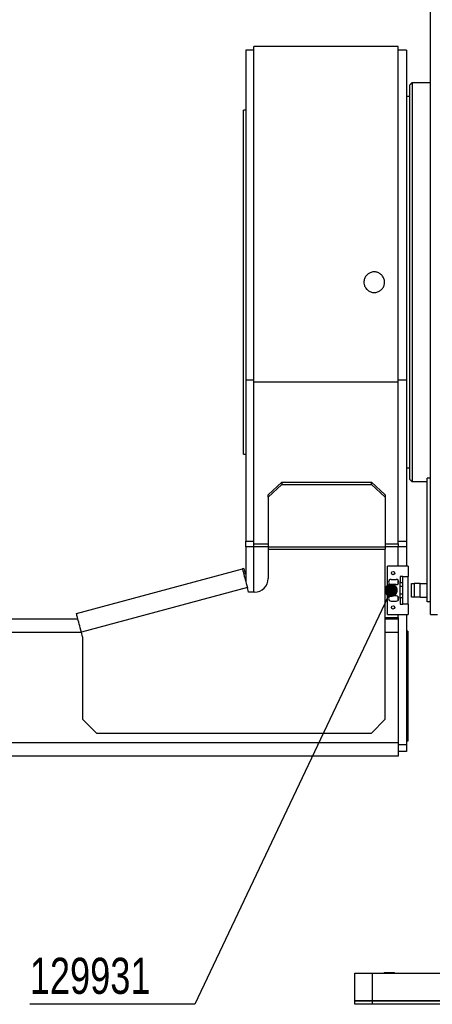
# Model space of a CAD drawing. Header units: millimetres. Extents: x 36 to 589, y 6 to 414.
# Tile 5 of 29: x 142 to 182, y 270 to 366. Entities that reach past the tile are written whole.
import ezdxf

# ---------------------------------------------------------------- set-up
doc = ezdxf.new("R2010")
doc.units = ezdxf.units.MM
doc.styles.add('SLDTEXTSTYLE1', font='TXT', dxfattribs={"width": 0.75})
doc.dimstyles.new('SLDDIMSTYLE1', dxfattribs={"dimtxt": 1.3, "dimasz": 1.3, "dimexe": 0, "dimexo": 0.0625, "dimgap": 0.325, "dimtad": 0, "dimtih": 1, "dimtoh": 1, "dimdec": 0, "dimrnd": 1e-09, "dimzin": 0, "dimdsep": 46, "dimtxsty": 'Standard', "dimblk1": 'DOT', "dimblk2": 'DOT', "dimsah": 1, "dimcen": 0.09, "dimadec": 0, "dimazin": 0, "dimtfac": 1, "dimtdec": 0, "dimtofl": 0, "dimtmove": 0, "dimatfit": 3, "dimldrblk": 'DOT', "dimfxl": 0, "dimtolj": 1, "dimtzin": 0, "dimarcsym": 0})

# ---------------------------------------------------------------- blocks, each defined once
blk = doc.blocks.new('_DOT')
at = {"color": 0, "linetype": 'ByBlock', "lineweight": -2}
blk.add_line((-0.5, 0), (-1, 0), dxfattribs=at)
at = {"color": 0, "linetype": 'ByBlock', "const_width": 0.5}
blk.add_lwpolyline([(-0.25, 0, 1), (0.25, 0, 1)], format="xyb", close=True, dxfattribs=at)

msp = doc.modelspace()

# ---------------------------------------------------------------- linework, layer by layer
at = {"color": 7, "linetype": 'Continuous', "lineweight": 30}
for p, q in [((181.99548, 308.13846), (181.99548, 367.13847)), ((164.06215, 362.83847), (164.06215, 330.82956)), ((164.86215, 330.6746), (164.86215, 363.20513)), ((178.86215, 330.6746), (178.86215, 363.20513)), ((179.66215, 362.83847), (179.66215, 330.82956)), ((179.99548, 340.33846), (179.99548, 359.4718)), ((180.19548, 359.6718), (180.19548, 340.33846)), ((163.86215, 323.6718), (163.86215, 357.00513)), ((179.99548, 321.20513), (179.99548, 340.33846)), ((180.19548, 340.33846), (180.19548, 321.00513)), ((164.86215, 330.82956), (164.06215, 330.82956)), ((164.06215, 330.82956), (164.06215, 315.24542)), ((164.86215, 330.6746), (178.86215, 330.6746)), ((164.86215, 314.9587), (164.86215, 330.6746)), ((179.66215, 330.82956), (178.86215, 330.82956)), ((178.86215, 314.9587), (178.86215, 330.6746)), ((179.66215, 330.82956), (179.66215, 315.24542)), ((166.25067, 319.7389), (167.58401, 320.94731)), ((167.58401, 320.94731), (167.58401, 320.72192)), ((167.58401, 320.94731), (176.25067, 320.94731)), ((176.25067, 320.72192), (176.25067, 320.94731)), ((176.25067, 320.94731), (177.58401, 319.7389)), ((181.66215, 309.33847), (181.66215, 321.33847)), ((181.99548, 321.33847), (181.66215, 321.33847)), ((167.58401, 320.72192), (166.25067, 319.5135)), ((167.58401, 320.72192), (176.25067, 320.72192)), ((177.58401, 319.5135), (176.25067, 320.72192)), ((166.25067, 319.5135), (166.25067, 319.7389)), ((166.25067, 319.5135), (166.25067, 314.67986)), ((177.58401, 319.7389), (177.58401, 319.5135)), ((177.58401, 319.5135), (177.58401, 314.67986)), ((164.06215, 315.24542), (164.86215, 315.24542)), ((164.06215, 314.68193), (164.06215, 315.24542)), ((178.86215, 315.24542), (179.66215, 315.24542)), ((179.66215, 315.24542), (179.66215, 314.68193)), ((164.86215, 314.68193), (164.06215, 314.68193)), ((164.06215, 314.68193), (164.06215, 311.35229)), ((164.86215, 314.67695), (164.86215, 314.9587)), ((164.86215, 314.9587), (166.25067, 314.9587)), ((164.86215, 310.28012), (164.86215, 314.67695)), ((166.25067, 314.67695), (164.86215, 314.67695)), ((166.25067, 314.67986), (177.58401, 314.67986)), ((166.25067, 314.67986), (166.25067, 314.45447)), ((166.25067, 314.45447), (177.58401, 314.45447)), ((166.25067, 314.45447), (166.25067, 311.61345)), ((177.58401, 314.9587), (178.86215, 314.9587)), ((177.58401, 314.67986), (177.58401, 314.45447)), ((178.86215, 314.67695), (177.58401, 314.67695)), ((177.58401, 297.96647), (177.58401, 314.45447)), ((178.86215, 314.9587), (178.86215, 314.67695)), ((179.66215, 314.68193), (178.86215, 314.68193)), ((178.86215, 312.80513), (178.86215, 314.67695)), ((179.66215, 314.68193), (179.66215, 312.80513)), ((147.64676, 308.22029), (163.74553, 312.53395)), ((163.87432, 312.56845), (163.74553, 312.53395)), ((163.87432, 312.56845), (164.01235, 312.05329)), ((179.82881, 312.80513), (177.82882, 312.80513)), ((177.82882, 308.13846), (177.82882, 312.80513)), ((179.82881, 312.80513), (179.82881, 311.80513)), ((164.01235, 312.05329), (163.88356, 312.01878)), ((164.06215, 312.06664), (164.01235, 312.05329)), ((178.16215, 311.5218), (178.66215, 311.5218)), ((178.86215, 311.1218), (178.86215, 311.4218)), ((179.02881, 311.80513), (179.02881, 311.20311)), ((179.29548, 311.80513), (179.02881, 311.80513)), ((179.29548, 311.80513), (179.82881, 311.80513)), ((179.29548, 309.13847), (179.29548, 311.80513)), ((179.82881, 309.13847), (179.82881, 311.80513)), ((164.22865, 310.73088), (148.12989, 306.41723)), ((164.34944, 310.28012), (164.22865, 310.73088)), ((164.91734, 310.28012), (164.34944, 310.28012)), ((178.66215, 311.0218), (178.16215, 311.0218)), ((179.29548, 311.20311), (179.02881, 311.20311)), ((179.02881, 310.83745), (179.02881, 311.20311)), ((179.29548, 310.83745), (179.02881, 310.83745)), ((179.02881, 310.10615), (179.02881, 310.83745)), ((180.12881, 309.80513), (180.12881, 311.13847)), ((180.12881, 311.13847), (180.39548, 311.13847)), ((180.39548, 311.13847), (180.39548, 309.80513)), ((180.99548, 311.13847), (180.39548, 311.13847)), ((180.99548, 309.80513), (180.99548, 311.13847)), ((180.99548, 311.13847), (181.66215, 311.13847)), ((178.66215, 309.9218), (178.16215, 309.9218)), ((178.16215, 309.4218), (178.66215, 309.4218)), ((178.86215, 309.5218), (178.86215, 309.8218)), ((179.29548, 310.10615), (179.02881, 310.10615)), ((179.02881, 309.74049), (179.02881, 310.10615)), ((179.02881, 309.74049), (179.02881, 309.13847)), ((179.29548, 309.74049), (179.02881, 309.74049)), ((180.39548, 309.80513), (180.12881, 309.80513)), ((180.99548, 309.80513), (180.39548, 309.80513)), ((180.99548, 309.80513), (181.66215, 309.80513)), ((181.99548, 309.33847), (181.66215, 309.33847)), ((179.02881, 309.13847), (179.29548, 309.13847)), ((179.82881, 309.13847), (179.29548, 309.13847)), ((179.82881, 309.13847), (179.82881, 308.13846)), ((122.49548, 307.70513), (147.7848, 307.70513)), ((177.58401, 307.83847), (178.86215, 307.83847)), ((177.58401, 307.70513), (178.86215, 307.70513)), ((177.82882, 308.13846), (179.82881, 308.13846)), ((178.86215, 307.83847), (178.86215, 308.13846)), ((178.86215, 307.83847), (178.86215, 307.25372)), ((179.66215, 308.13846), (179.66215, 295.50513)), ((181.99548, 308.13846), (182.66215, 308.13846)), ((178.86215, 307.25372), (178.86215, 306.3718)), ((179.79548, 306.50513), (179.66215, 306.50513)), ((179.79548, 306.50513), (179.79548, 306.1718)), ((148.14206, 306.3718), (122.49548, 306.3718)), ((148.25067, 305.96647), (148.12989, 306.41723)), ((148.25067, 305.96647), (148.25067, 297.96647)), ((178.86215, 306.3718), (177.58401, 306.3718)), ((178.86215, 306.3718), (178.86215, 295.70513)), ((179.79548, 306.1718), (179.66215, 306.1718)), ((179.79548, 306.1718), (179.79548, 296.1718)), ((148.25067, 297.96647), (149.58401, 296.63313)), ((176.25067, 296.63313), (177.58401, 297.96647)), ((149.58401, 296.63313), (176.25067, 296.63313)), ((179.79548, 296.1718), (179.66215, 296.1718)), ((179.79548, 296.1718), (179.79548, 295.83847)), ((101.82882, 295.70513), (178.86215, 295.70513)), ((178.86215, 295.70513), (178.86215, 294.3718)), ((178.86215, 295.50513), (179.66215, 295.50513)), ((179.79548, 295.83847), (179.66215, 295.83847)), ((179.66215, 295.50513), (179.66215, 294.83847)), ((178.86215, 294.3718), (117.36245, 294.3718)), ((179.66215, 294.83847), (178.86215, 294.83847)), ((174.66215, 270.6718), (174.66215, 273.33847)), ((174.66215, 273.33847), (176.32882, 273.33847)), ((176.32882, 273.33847), (176.32882, 270.6718)), ((176.32882, 273.33847), (239.66215, 273.33847)), ((177.52882, 273.40513), (178.46215, 273.40513)), ((174.66215, 270.33847), (174.66215, 270.6718)), ((174.66215, 270.6718), (176.32882, 270.6718)), ((176.32882, 270.6718), (174.66215, 270.6718)), ((176.32882, 270.33847), (174.66215, 270.33847)), ((176.32882, 270.6718), (176.32882, 270.33847)), ((239.66215, 270.6718), (176.32882, 270.6718)), ((176.32882, 270.6718), (239.66215, 270.6718)), ((239.66215, 270.33847), (176.32882, 270.33847))]:
    msp.add_line(p, q, dxfattribs=at)
at = {"color": 7, "linetype": 'Continuous', "lineweight": 30, "flags": 128}
for points in [[(163.74553, 312.53395), (163.74856, 312.5226), (163.75764, 312.48874), (163.77264, 312.43276), (163.79337, 312.35539), (163.81958, 312.25758), (163.85093, 312.14057), (163.88703, 312.00584), (163.92743, 311.85507), (163.97161, 311.69017), (164.01903, 311.5132), (164.06909, 311.3264), (164.12115, 311.1321), (164.17456, 310.93276), (164.22865, 310.73088)], [(148.12989, 306.41723), (148.0758, 306.61911), (148.02238, 306.81845), (147.97032, 307.01274), (147.92027, 307.19955), (147.87285, 307.37652), (147.82867, 307.54142), (147.78827, 307.69219), (147.75216, 307.82692), (147.72081, 307.94393), (147.69461, 308.04173), (147.67387, 308.11911), (147.65888, 308.17509), (147.6498, 308.20896), (147.64676, 308.22029)]]:
    msp.add_lwpolyline(points, dxfattribs=at)
at = {"color": 7, "linetype": 'Continuous', "lineweight": 30}
for centre in [(178.36215, 312.13847), (178.36215, 308.80513)]:
    msp.add_circle(centre, 0.15667, dxfattribs=at)
for centre, radius, start, end in [((164.91734, 311.61345), 1.33333, 270, 360), ((178.16215, 311.2718), 0.25, 90, 270), ((178.66215, 311.2718), 0.25, 270, 90), ((178.16215, 309.6718), 0.25, 90, 270), ((178.66215, 309.6718), 0.25, 270, 90)]:
    msp.add_arc(centre, radius, start, end, dxfattribs=at)
for points in [[(164.86215, 362.83847), (164.06215, 362.83847)], [(178.86215, 363.20513), (164.86215, 363.20513)], [(179.66215, 362.83847), (178.86215, 362.83847)], [(180.19548, 359.6718), (179.99548, 359.4718)], [(181.99548, 359.6718), (180.19548, 359.6718)], [(179.99548, 358.33847), (179.66215, 358.33847)], [(164.06215, 357.00513), (163.86215, 357.00513)], [(163.86215, 323.6718), (164.06215, 323.6718)], [(179.66215, 322.33846), (179.99548, 322.33846)], [(179.99548, 321.20513), (180.19548, 321.00513)], [(180.19548, 321.00513), (181.66215, 321.00513)], [(177.52882, 273.40513), (177.46215, 273.33847)], [(178.52881, 273.33847), (178.46215, 273.40513)]]:
    msp.add_open_spline(points, degree=1, dxfattribs=at)
msp.add_open_spline([(175.52882, 340.33846), (175.53161, 340.39465), (175.53721, 340.50703), (175.5809, 340.6709), (175.64993, 340.82513), (175.74393, 340.96587), (175.86052, 341.08847), (175.99576, 341.19028), (176.14647, 341.26741), (176.30781, 341.31872), (176.47553, 341.34161), (176.64467, 341.33661), (176.8104, 341.30274), (176.96828, 341.24212), (177.11346, 341.15535), (177.24246, 341.04588), (177.35084, 340.91589), (177.43639, 340.7698), (177.49564, 340.61119), (177.528, 340.44503), (177.53141, 340.27583), (177.50698, 340.10844), (177.45425, 339.94774), (177.37585, 339.79787), (177.27293, 339.66363), (177.1493, 339.54807), (177.00765, 339.45538), (176.85266, 339.38722), (176.68829, 339.34666), (176.51955, 339.33366), (176.35112, 339.34976), (176.18769, 339.3933), (176.03413, 339.46417), (175.89426, 339.55932), (175.77277, 339.67705), (175.67208, 339.8132), (175.59678, 339.96462), (175.54077, 340.14039), (175.5331, 340.26758), (175.52882, 340.33846)], degree=3, knots=[0, 0, 0, 0, 0.02683073, 0.05366076, 0.08048934, 0.10731921, 0.13416438, 0.16101032, 0.1878664, 0.21472272, 0.24156153, 0.26840023, 0.29522038, 0.32204051, 0.34887043, 0.37570006, 0.40255234, 0.42940471, 0.45625721, 0.48311021, 0.50994141, 0.53677176, 0.56359097, 0.59041154, 0.61724921, 0.64408743, 0.6709434, 0.69779954, 0.72464578, 0.75149185, 0.77831563, 0.80513926, 0.83196296, 0.85878673, 0.88563312, 0.91247875, 0.93933523, 0.96619135, 1, 1, 1, 1], dxfattribs=at)

# ---------------------------------------------------------------- texts
at = {"color": 7, "linetype": 'Continuous', "lineweight": 0, "insert": (143.12424, 274.84182), "char_height": 3.5, "attachment_point": 1, "style": 'SLDTEXTSTYLE1'}
msp.add_mtext('129931', dxfattribs=at)

# ---------------------------------------------------------------- leaders
at = {"color": 7, "linetype": 'Continuous', "lineweight": 0}
msp.add_leader([(178.16215, 310.4718), (159.13691, 270.32961), (143.12358, 270.32961)], dimstyle='SLDDIMSTYLE1', dxfattribs=at)

doc.saveas('drawing.dxf')
